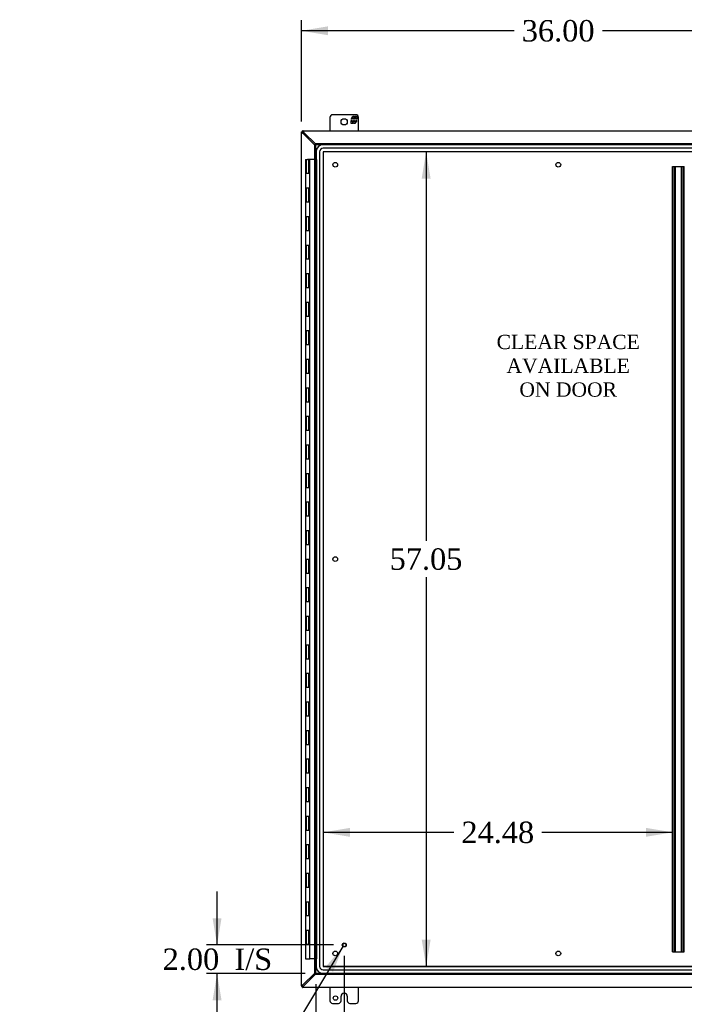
# Model space of a CAD drawing. Header units: inches. Extents: x 21 to 296, y 6 to 197.
# Tile 3 of 10: x 63 to 109, y 64 to 133. Entities that reach past the tile are written whole.
import ezdxf
from ezdxf.enums import TextEntityAlignment as Align

# ---------------------------------------------------------------- set-up
doc = ezdxf.new("R2010")
doc.units = ezdxf.units.IN
doc.header["$MEASUREMENT"] = 0
for name, color, linetype in [('COM48450', 7, 'CONTINUOUS'), ('COM53845-4', 7, 'CONTINUOUS'), ('COM70219', 7, 'CONTINUOUS'), ('COM70236-1', 7, 'CONTINUOUS'), ('COM71782-6', 7, 'CONTINUOUS'), ('DEFAULT', 7, 'CONTINUOUS'), ('FET07710', 7, 'CONTINUOUS'), ('HNG10620-56B', 7, 'CONTINUOUS'), ('HNG10620-56C', 7, 'CONTINUOUS'), ('STD21878', 7, 'CONTINUOUS'), ('STD26094', 7, 'CONTINUOUS')]:
    doc.layers.add(name, color=color, linetype=linetype)
doc.styles.add('SEACAD_TIMES_NEW_ROMAN', font='times.ttf')

# ---------------------------------------------------------------- blocks, each defined once
blk = doc.blocks.new('SEANNOT_GROUP2')
at = {"layer": 'DEFAULT', "linetype": 'Continuous'}
blk.add_hatch(color=136, dxfattribs=at).paths.add_polyline_path([(84.573, 66.41), (85.267, 68.18), (84.037, 66.731)])
at = {"layer": 'DEFAULT', "color": 136, "linetype": 'Continuous'}
blk.add_line((79.664, 58.808), (78.914, 58.808), dxfattribs=at)
blk.add_lwpolyline([(79.664, 58.808), (85.267, 68.18)], dxfattribs=at)
at = {"layer": 'DEFAULT', "color": 136, "linetype": 'Continuous', "style": 'SEACAD_TIMES_NEW_ROMAN'}
for s, p in [('GROUND STUD', (62.5, 59.558)), ('DOOR', (62.5, 57.308))]:
    blk.add_text(s, height=1.5, dxfattribs=at).set_placement(p, align=Align.TOP_LEFT)
blk = doc.blocks.new('GDIMGGROUP1')
at = {"layer": 'DEFAULT', "linetype": 'Continuous'}
for points in [[(76.133, 70.162), (76.446, 68.287), (76.758, 70.162)], [(76.133, 64.412), (76.758, 64.412), (76.446, 66.287)]]:
    blk.add_hatch(color=136, dxfattribs=at).paths.add_polyline_path(points)
at = {"layer": 'DEFAULT', "color": 136, "linetype": 'Continuous'}
for p, q in [((76.446, 68.287), (76.446, 72.037)), ((84.608, 68.287), (75.696, 68.287)), ((82.609, 66.287), (75.696, 66.287)), ((76.446, 62.537), (76.446, 66.287))]:
    blk.add_line(p, q, dxfattribs=at)
at = {"layer": 'DEFAULT', "color": 136, "linetype": 'Continuous', "style": 'SEACAD_TIMES_NEW_ROMAN'}
for s, p in [('2.00', (72.633, 68.037)), ('I/S', (77.664, 68.037))]:
    blk.add_text(s, height=1.5, dxfattribs=at).set_placement(p, align=Align.TOP_LEFT)
blk = doc.blocks.new('GDIMGGROUP15')
at = {"layer": 'DEFAULT', "linetype": 'Continuous'}
for points in [[(85.233, 59.432), (85.233, 60.057), (83.358, 59.744)], [(83.483, 59.432), (85.358, 59.744), (83.483, 60.057)]]:
    blk.add_hatch(color=136, dxfattribs=at).paths.add_polyline_path(points)
at = {"layer": 'DEFAULT', "color": 136, "linetype": 'Continuous'}
for p, q in [((85.358, 67.537), (85.358, 58.994)), ((83.358, 65.537), (83.358, 58.994)), ((83.358, 59.744), (85.677, 59.744))]:
    blk.add_line(p, q, dxfattribs=at)
at = {"layer": 'DEFAULT', "color": 136, "linetype": 'Continuous', "style": 'SEACAD_TIMES_NEW_ROMAN'}
for s, p in [('2.00', (86.202, 60.494)), ('I/S', (91.233, 60.494))]:
    blk.add_text(s, height=1.5, dxfattribs=at).set_placement(p, align=Align.TOP_LEFT)
blk = doc.blocks.new('GDIMGGROUP21')
at = {"layer": 'DEFAULT', "linetype": 'Continuous'}
for points in [[(84.224, 132.635), (82.349, 132.323), (84.224, 132.01)], [(116.474, 132.635), (116.474, 132.01), (118.349, 132.323)]]:
    blk.add_hatch(color=136, dxfattribs=at).paths.add_polyline_path(points)
at = {"layer": 'DEFAULT', "color": 136, "linetype": 'Continuous'}
for p, q in [((82.349, 125.966), (82.349, 133.073)), ((118.349, 125.966), (118.349, 133.073)), ((97.265, 132.323), (82.349, 132.323)), ((118.349, 132.323), (103.434, 132.323))]:
    blk.add_line(p, q, dxfattribs=at)
at = {"layer": 'DEFAULT', "color": 136, "linetype": 'Continuous', "style": 'SEACAD_TIMES_NEW_ROMAN'}
blk.add_text('36.00', height=1.5, dxfattribs=at).set_placement((97.79, 133.073), align=Align.TOP_LEFT)
blk = doc.blocks.new('GDIMGGROUP24')
at = {"layer": 'DEFAULT', "linetype": 'Continuous'}
for points in [[(91.404, 121.969), (91.091, 123.844), (90.779, 121.969)], [(91.404, 68.665), (90.779, 68.665), (91.091, 66.79)]]:
    blk.add_hatch(color=136, dxfattribs=at).paths.add_polyline_path(points)
at = {"layer": 'DEFAULT', "color": 136, "linetype": 'Continuous'}
for p, q in [((91.091, 123.844), (91.091, 96.592)), ((91.091, 94.042), (91.091, 66.79))]:
    blk.add_line(p, q, dxfattribs=at)
at = {"layer": 'DEFAULT', "color": 136, "linetype": 'Continuous', "style": 'SEACAD_TIMES_NEW_ROMAN'}
blk.add_text('57.05', height=1.5, dxfattribs=at).set_placement((88.532, 96.067), align=Align.TOP_LEFT)
blk = doc.blocks.new('GDIMGGROUP25')
at = {"layer": 'DEFAULT', "linetype": 'Continuous'}
for points in [[(85.753, 75.864), (85.753, 76.489), (83.878, 76.176)], [(106.483, 75.864), (108.358, 76.176), (106.483, 76.489)]]:
    blk.add_hatch(color=136, dxfattribs=at).paths.add_polyline_path(points)
at = {"layer": 'DEFAULT', "color": 136, "linetype": 'Continuous'}
for p, q in [((93.034, 76.176), (83.878, 76.176)), ((108.358, 76.176), (99.203, 76.176))]:
    blk.add_line(p, q, dxfattribs=at)
at = {"layer": 'DEFAULT', "color": 136, "linetype": 'Continuous', "style": 'SEACAD_TIMES_NEW_ROMAN'}
blk.add_text('24.48', height=1.5, dxfattribs=at).set_placement((93.559, 76.926), align=Align.TOP_LEFT)

msp = doc.modelspace()

# ---------------------------------------------------------------- linework, layer by layer
at = {"layer": 'COM48450', "color": 7}
for p, q in [((82.349, 125.216), (82.349, 125.245)), ((82.349, 125.245), (82.421, 125.245)), ((82.349, 65.419), (82.349, 125.216)), ((82.421, 125.216), (82.349, 125.216)), ((82.421, 125.216), (82.421, 125.245)), ((82.457, 125.14), (82.438, 125.173)), ((82.457, 125.14), (83.286, 124.318)), ((82.457, 65.494), (83.286, 66.316)), ((82.349, 65.419), (82.349, 65.389)), ((82.421, 65.419), (82.349, 65.419)), ((82.349, 65.389), (82.421, 65.389)), ((82.421, 65.419), (82.421, 65.389)), ((82.438, 65.462), (82.457, 65.494))]:
    msp.add_line(p, q, dxfattribs=at)
for centre, start, end in [((82.868, 125.938), 238.53984, 242.80605), ((82.868, 64.696), 117.19395, 121.46015)]:
    msp.add_arc(centre, 0.898, start, end, dxfattribs=at)
for points, knots in [([(82.399, 125.173), (82.398, 125.174), (82.394, 125.176), (82.389, 125.179), (82.385, 125.182), (82.38, 125.185), (82.376, 125.188), (82.371, 125.191), (82.368, 125.194), (82.363, 125.197), (82.358, 125.202), (82.354, 125.206), (82.351, 125.21), (82.35, 125.213), (82.35, 125.215), (82.349, 125.216)], [0, 0, 0, 0, 0.058508, 0.117588, 0.177234, 0.23744, 0.298196, 0.359495, 0.421327, 0.483683, 0.609872, 0.738031, 0.824554, 0.911887, 1, 1, 1, 1]), ([(82.438, 125.173), (82.436, 125.177), (82.434, 125.181), (82.43, 125.189), (82.428, 125.193), (82.425, 125.2), (82.424, 125.203), (82.422, 125.21), (82.421, 125.213), (82.421, 125.216)], [0, 0, 0, 0, 0.25, 0.25, 0.5, 0.5, 0.75, 0.75, 1, 1, 1, 1]), ([(82.349, 65.419), (82.349, 65.419), (82.35, 65.421), (82.35, 65.423), (82.351, 65.425), (82.352, 65.427), (82.354, 65.429), (82.356, 65.431), (82.359, 65.433), (82.361, 65.436), (82.365, 65.439), (82.371, 65.444), (82.38, 65.449), (82.389, 65.455), (82.396, 65.46), (82.399, 65.462)], [0, 0, 0, 0, 0.058839, 0.117335, 0.175479, 0.233264, 0.290679, 0.347718, 0.404373, 0.460635, 0.516498, 0.640635, 0.762642, 0.882451, 1, 1, 1, 1]), ([(82.421, 65.419), (82.421, 65.422), (82.422, 65.425), (82.424, 65.431), (82.425, 65.435), (82.428, 65.442), (82.43, 65.446), (82.434, 65.453), (82.436, 65.457), (82.438, 65.462)], [0, 0, 0, 0, 0.25, 0.25, 0.5, 0.5, 0.75, 0.75, 1, 1, 1, 1])]:
    msp.add_open_spline(points, degree=3, knots=knots, dxfattribs=at)
at = {"layer": 'COM53845-4', "color": 7}
for p, q in [((108.358, 67.817), (108.358, 122.817)), ((108.358, 122.817), (108.441, 122.817)), ((108.398, 67.817), (108.398, 122.817)), ((108.441, 122.817), (109.092, 122.817)), ((108.51, 67.817), (108.51, 122.817)), ((108.55, 67.817), (108.55, 122.817)), ((108.983, 67.817), (108.983, 122.817)), ((109.023, 67.817), (109.023, 122.817)), ((109.092, 122.817), (109.175, 122.817)), ((109.135, 67.817), (109.135, 122.817)), ((109.175, 67.817), (109.175, 122.817)), ((108.358, 67.817), (108.441, 67.817)), ((108.441, 67.817), (109.092, 67.817)), ((109.092, 67.817), (109.175, 67.817))]:
    msp.add_line(p, q, dxfattribs=at)
at = {"layer": 'COM70219', "color": 7}
for p, q in [((116.875, 124.343), (83.879, 124.343)), ((116.875, 124.342), (83.879, 124.342)), ((83.379, 123.843), (83.379, 66.791)), ((83.38, 123.843), (83.38, 66.791)), ((83.629, 123.843), (83.629, 66.791)), ((83.878, 123.843), (83.878, 66.791)), ((116.875, 124.093), (83.879, 124.093)), ((116.875, 123.844), (83.879, 123.844)), ((83.879, 123.843), (83.879, 66.791)), ((116.875, 123.843), (83.879, 123.843)), ((83.879, 66.791), (116.875, 66.791)), ((83.879, 66.79), (116.875, 66.79)), ((83.879, 66.541), (116.875, 66.541)), ((83.879, 66.292), (116.875, 66.292)), ((83.879, 66.291), (116.875, 66.291))]:
    msp.add_line(p, q, dxfattribs=at)
for centre, radius, start, end in [((83.879, 123.843), 0.5, 90, 180), ((83.879, 123.843), 0.499, 90, 180), ((83.879, 123.843), 0.25, 90, 180), ((83.879, 123.843), 0.001, 90, 180), ((83.879, 66.791), 0.5, 180, 270), ((83.879, 66.791), 0.499, 180, 270), ((83.879, 66.791), 0.25, 180, 270), ((83.879, 66.791), 0.001, 180, 270)]:
    msp.add_arc(centre, radius, start, end, dxfattribs=at)
at = {"layer": 'COM70236-1', "color": 7}
for p, q in [((82.421, 125.245), (82.421, 125.317)), ((82.451, 125.317), (82.421, 125.317)), ((82.451, 125.245), (82.421, 125.245)), ((82.451, 125.245), (82.451, 125.317)), ((82.451, 125.317), (118.248, 125.317)), ((82.527, 125.209), (82.494, 125.229)), ((83.359, 124.37), (82.527, 125.209)), ((82.527, 65.425), (83.359, 66.265)), ((82.421, 65.389), (82.421, 65.317)), ((82.421, 65.389), (82.451, 65.389)), ((82.421, 65.317), (82.451, 65.317)), ((82.451, 65.389), (82.451, 65.317)), ((118.248, 65.317), (82.451, 65.317)), ((82.494, 65.406), (82.527, 65.425))]:
    msp.add_line(p, q, dxfattribs=at)
for centre, start, end in [((81.699, 124.783), 27.27035, 31.38376), ((81.699, 65.852), 328.61625, 332.72965)]:
    msp.add_arc(centre, 0.931, start, end, dxfattribs=at)
for points, knots in [([(82.494, 125.268), (82.49, 125.274), (82.486, 125.281), (82.478, 125.293), (82.474, 125.298), (82.467, 125.307), (82.463, 125.311), (82.457, 125.316), (82.454, 125.317), (82.451, 125.317)], [0, 0, 0, 0, 0.25, 0.25, 0.5, 0.5, 0.75, 0.75, 1, 1, 1, 1]), ([(82.494, 125.229), (82.492, 125.23), (82.489, 125.231), (82.484, 125.234), (82.479, 125.236), (82.475, 125.238), (82.47, 125.241), (82.465, 125.242), (82.46, 125.244), (82.455, 125.245), (82.452, 125.245), (82.451, 125.245)], [0, 0, 0, 0, 0.10632, 0.211245, 0.314764, 0.41687, 0.517562, 0.641426, 0.7631, 0.88261, 1, 1, 1, 1]), ([(82.451, 65.389), (82.452, 65.389), (82.454, 65.389), (82.457, 65.39), (82.46, 65.391), (82.463, 65.392), (82.467, 65.393), (82.471, 65.394), (82.476, 65.397), (82.482, 65.399), (82.488, 65.403), (82.492, 65.405), (82.494, 65.406)], [0, 0, 0, 0, 0.078044, 0.157022, 0.236947, 0.317833, 0.399688, 0.482519, 0.608583, 0.736857, 0.867336, 1, 1, 1, 1]), ([(82.451, 65.317), (82.454, 65.317), (82.457, 65.319), (82.463, 65.324), (82.467, 65.327), (82.474, 65.336), (82.478, 65.342), (82.486, 65.354), (82.49, 65.36), (82.494, 65.367)], [0, 0, 0, 0, 0.25, 0.25, 0.5, 0.5, 0.75, 0.75, 1, 1, 1, 1])]:
    msp.add_open_spline(points, degree=3, knots=knots, dxfattribs=at)
at = {"layer": 'COM71782-6', "color": 7}
for p, q in [((83.286, 124.348), (83.358, 124.348)), ((83.286, 66.287), (83.286, 124.348)), ((83.358, 66.287), (83.358, 124.348)), ((83.358, 124.348), (83.394, 124.312)), ((83.359, 124.42), (83.359, 124.348)), ((83.359, 124.42), (117.402, 124.42)), ((83.359, 124.348), (117.402, 124.348)), ((83.359, 124.348), (83.394, 124.312)), ((83.286, 66.287), (83.358, 66.287)), ((83.358, 66.287), (83.394, 66.323)), ((83.359, 66.287), (83.394, 66.323)), ((117.402, 66.287), (83.359, 66.287)), ((83.359, 66.215), (83.359, 66.287)), ((117.402, 66.215), (83.359, 66.215))]:
    msp.add_line(p, q, dxfattribs=at)
at = {"layer": 'FET07710', "color": 7}
for p, q in [((84.349, 126.255), (84.349, 125.317)), ((86.162, 126.442), (84.537, 126.442)), ((85.839, 126.137), (85.962, 126.349)), ((86.002, 126.243), (85.904, 126.243)), ((85.904, 126.243), (85.904, 126.137)), ((85.962, 126.349), (86.071, 126.349)), ((86.002, 126.137), (86.002, 126.243)), ((86.16, 126.243), (86.062, 126.243)), ((86.062, 126.243), (86.062, 126.137)), ((86.071, 126.349), (86.071, 126.272)), ((86.071, 126.272), (86.116, 126.349)), ((86.116, 126.349), (86.224, 126.349)), ((86.16, 126.137), (86.16, 126.243)), ((86.224, 126.349), (86.224, 126.137)), ((86.349, 125.317), (86.349, 126.255)), ((85.904, 126.137), (85.839, 126.137)), ((85.839, 125.827), (85.839, 126.04)), ((85.839, 126.04), (85.904, 126.04)), ((85.948, 125.827), (85.839, 125.827)), ((85.904, 126.04), (85.904, 125.934)), ((85.904, 125.934), (86.002, 125.934)), ((85.993, 125.905), (85.948, 125.827)), ((85.993, 125.827), (85.993, 125.905)), ((86.102, 125.827), (85.993, 125.827)), ((86.062, 126.137), (86.002, 126.137)), ((86.002, 125.934), (86.002, 126.04)), ((86.002, 126.04), (86.062, 126.04)), ((86.062, 126.04), (86.062, 125.934)), ((86.062, 125.934), (86.16, 125.934)), ((86.224, 126.04), (86.102, 125.827)), ((86.224, 126.137), (86.16, 126.137)), ((86.16, 125.934), (86.16, 126.04)), ((86.16, 126.04), (86.224, 126.04)), ((84.349, 65.317), (84.349, 64.38)), ((85.349, 64.91), (85.349, 64.91)), ((86.349, 64.38), (86.349, 65.317)), ((84.537, 64.192), (84.943, 64.192)), ((85.131, 64.38), (85.131, 64.692)), ((85.567, 64.692), (85.567, 64.38)), ((85.755, 64.192), (86.162, 64.192))]:
    msp.add_line(p, q, dxfattribs=at)
for centre, radius in [((85.349, 125.942), 0.219), ((84.74, 64.567), 0.156)]:
    msp.add_circle(centre, radius, dxfattribs=at)
for centre, radius, start, end in [((84.537, 126.255), 0.187, 90, 180), ((86.162, 126.255), 0.188, 0, 90), ((85.349, 64.692), 0.218, 90, 180), ((85.349, 64.692), 0.218, 0, 90), ((84.537, 64.38), 0.188, 180, 270), ((84.943, 64.38), 0.188, 270, 0), ((85.755, 64.38), 0.188, 180, 270), ((86.162, 64.38), 0.188, 270, 0)]:
    msp.add_arc(centre, radius, start, end, dxfattribs=at)
at = {"layer": 'HNG10620-56B', "color": 7}
for p, q in [((82.788, 122.317), (82.635, 122.317)), ((82.635, 122.317), (82.635, 121.317)), ((82.635, 121.317), (82.788, 121.317)), ((82.788, 120.317), (82.635, 120.317)), ((82.635, 120.317), (82.635, 119.317)), ((82.635, 119.317), (82.788, 119.317)), ((82.788, 118.317), (82.635, 118.317)), ((82.635, 118.317), (82.635, 117.317)), ((82.635, 117.317), (82.788, 117.317)), ((82.788, 116.317), (82.635, 116.317)), ((82.635, 116.317), (82.635, 115.317)), ((82.635, 115.317), (82.788, 115.317)), ((82.788, 114.317), (82.635, 114.317)), ((82.635, 114.317), (82.635, 113.317)), ((82.635, 113.317), (82.788, 113.317)), ((82.788, 112.317), (82.635, 112.317)), ((82.635, 112.317), (82.635, 111.317)), ((82.635, 111.317), (82.788, 111.317)), ((82.788, 110.317), (82.635, 110.317)), ((82.635, 110.317), (82.635, 109.317)), ((82.635, 109.317), (82.788, 109.317)), ((82.788, 108.317), (82.635, 108.317)), ((82.635, 108.317), (82.635, 107.317)), ((82.635, 107.317), (82.788, 107.317)), ((82.788, 106.317), (82.635, 106.317)), ((82.635, 106.317), (82.635, 105.317)), ((82.635, 105.317), (82.788, 105.317)), ((82.788, 104.317), (82.635, 104.317)), ((82.635, 104.317), (82.635, 103.317)), ((82.635, 103.317), (82.788, 103.317)), ((82.788, 102.317), (82.635, 102.317)), ((82.635, 102.317), (82.635, 101.317)), ((82.635, 101.317), (82.788, 101.317)), ((82.788, 100.317), (82.635, 100.317)), ((82.635, 100.317), (82.635, 99.317)), ((82.635, 99.317), (82.788, 99.317)), ((82.788, 98.317), (82.635, 98.317)), ((82.635, 98.317), (82.635, 97.317)), ((82.635, 97.317), (82.788, 97.317)), ((82.788, 96.317), (82.635, 96.317)), ((82.635, 96.317), (82.635, 95.317)), ((82.635, 95.317), (82.788, 95.317)), ((82.788, 94.317), (82.635, 94.317)), ((82.635, 94.317), (82.635, 93.317)), ((82.635, 93.317), (82.788, 93.317)), ((82.788, 92.317), (82.635, 92.317)), ((82.635, 92.317), (82.635, 91.317)), ((82.635, 91.317), (82.788, 91.317)), ((82.788, 90.317), (82.635, 90.317)), ((82.635, 90.317), (82.635, 89.317)), ((82.635, 89.317), (82.788, 89.317)), ((82.788, 88.317), (82.635, 88.317)), ((82.635, 88.317), (82.635, 87.317)), ((82.635, 87.317), (82.788, 87.317)), ((82.788, 86.317), (82.635, 86.317)), ((82.635, 86.317), (82.635, 85.317)), ((82.635, 85.317), (82.788, 85.317)), ((82.788, 84.317), (82.635, 84.317)), ((82.635, 84.317), (82.635, 83.317)), ((82.635, 83.317), (82.788, 83.317)), ((82.788, 82.317), (82.635, 82.317)), ((82.635, 82.317), (82.635, 81.317)), ((82.635, 81.317), (82.788, 81.317)), ((82.788, 80.317), (82.635, 80.317)), ((82.635, 80.317), (82.635, 79.317)), ((82.635, 79.317), (82.788, 79.317)), ((82.788, 78.317), (82.635, 78.317)), ((82.635, 78.317), (82.635, 77.317)), ((82.635, 77.317), (82.788, 77.317)), ((82.788, 76.317), (82.635, 76.317)), ((82.635, 76.317), (82.635, 75.317)), ((82.635, 75.317), (82.788, 75.317)), ((82.788, 74.317), (82.635, 74.317)), ((82.635, 74.317), (82.635, 73.317)), ((82.635, 73.317), (82.788, 73.317)), ((82.788, 72.317), (82.635, 72.317)), ((82.635, 72.317), (82.635, 71.317)), ((82.635, 71.317), (82.788, 71.317)), ((82.788, 70.317), (82.635, 70.317)), ((82.635, 70.317), (82.635, 69.317)), ((82.635, 69.317), (82.788, 69.317)), ((82.788, 68.317), (82.635, 68.317)), ((82.635, 68.317), (82.635, 67.317)), ((82.635, 67.317), (82.942, 67.317))]:
    msp.add_line(p, q, dxfattribs=at)
at = {"layer": 'HNG10620-56C', "color": 7}
for p, q in [((82.635, 123.317), (82.788, 123.317)), ((82.635, 123.317), (82.635, 122.317)), ((82.695, 123.317), (82.695, 122.317)), ((83.286, 123.317), (82.788, 123.317)), ((82.871, 123.317), (82.871, 122.317)), ((82.882, 122.317), (82.882, 123.317)), ((82.924, 123.317), (82.924, 122.317)), ((82.942, 122.317), (82.942, 123.317)), ((83.329, 123.317), (83.286, 123.317)), ((83.358, 123.317), (83.329, 123.317)), ((83.358, 123.317), (83.418, 123.317)), ((83.418, 123.317), (83.418, 67.317)), ((82.788, 122.317), (82.635, 122.317)), ((82.942, 122.317), (82.788, 122.317)), ((82.942, 121.317), (82.942, 122.317)), ((82.635, 121.317), (82.788, 121.317)), ((82.635, 121.317), (82.635, 120.317)), ((82.695, 121.317), (82.695, 120.317)), ((82.788, 121.317), (82.942, 121.317)), ((82.871, 121.317), (82.871, 120.317)), ((82.882, 120.317), (82.882, 121.317)), ((82.924, 121.317), (82.924, 120.317)), ((82.942, 120.317), (82.942, 121.317)), ((82.788, 120.317), (82.635, 120.317)), ((82.942, 120.317), (82.788, 120.317)), ((82.942, 119.317), (82.942, 120.317)), ((82.635, 119.317), (82.788, 119.317)), ((82.635, 119.317), (82.635, 118.317)), ((82.695, 119.317), (82.695, 118.317)), ((82.788, 119.317), (82.942, 119.317)), ((82.871, 119.317), (82.871, 118.317)), ((82.882, 118.317), (82.882, 119.317)), ((82.924, 119.317), (82.924, 118.317)), ((82.942, 118.317), (82.942, 119.317)), ((82.788, 118.317), (82.635, 118.317)), ((82.942, 118.317), (82.788, 118.317)), ((82.942, 117.317), (82.942, 118.317)), ((82.635, 117.317), (82.788, 117.317)), ((82.635, 117.317), (82.635, 116.317)), ((82.695, 117.317), (82.695, 116.317)), ((82.788, 117.317), (82.942, 117.317)), ((82.871, 117.317), (82.871, 116.317)), ((82.882, 116.317), (82.882, 117.317)), ((82.924, 117.317), (82.924, 116.317)), ((82.942, 116.317), (82.942, 117.317)), ((82.788, 116.317), (82.635, 116.317)), ((82.942, 116.317), (82.788, 116.317)), ((82.942, 115.317), (82.942, 116.317)), ((82.635, 115.317), (82.788, 115.317)), ((82.635, 115.317), (82.635, 114.317)), ((82.695, 115.317), (82.695, 114.317)), ((82.788, 115.317), (82.942, 115.317)), ((82.871, 115.317), (82.871, 114.317)), ((82.882, 114.317), (82.882, 115.317)), ((82.924, 115.317), (82.924, 114.317)), ((82.942, 114.317), (82.942, 115.317)), ((82.788, 114.317), (82.635, 114.317)), ((82.942, 114.317), (82.788, 114.317)), ((82.942, 113.317), (82.942, 114.317)), ((82.635, 113.317), (82.788, 113.317)), ((82.635, 113.317), (82.635, 112.317)), ((82.695, 113.317), (82.695, 112.317)), ((82.788, 113.317), (82.942, 113.317)), ((82.871, 113.317), (82.871, 112.317)), ((82.882, 112.317), (82.882, 113.317)), ((82.924, 113.317), (82.924, 112.317)), ((82.942, 112.317), (82.942, 113.317)), ((82.788, 112.317), (82.635, 112.317)), ((82.942, 112.317), (82.788, 112.317)), ((82.942, 111.317), (82.942, 112.317)), ((82.635, 111.317), (82.788, 111.317)), ((82.635, 111.317), (82.635, 110.317)), ((82.695, 111.317), (82.695, 110.317)), ((82.788, 111.317), (82.942, 111.317)), ((82.871, 111.317), (82.871, 110.317)), ((82.882, 110.317), (82.882, 111.317)), ((82.924, 111.317), (82.924, 110.317)), ((82.942, 110.317), (82.942, 111.317)), ((82.788, 110.317), (82.635, 110.317)), ((82.942, 110.317), (82.788, 110.317)), ((82.942, 109.317), (82.942, 110.317)), ((82.635, 109.317), (82.788, 109.317)), ((82.635, 109.317), (82.635, 108.317)), ((82.695, 109.317), (82.695, 108.317)), ((82.788, 109.317), (82.942, 109.317)), ((82.871, 109.317), (82.871, 108.317)), ((82.882, 108.317), (82.882, 109.317)), ((82.924, 109.317), (82.924, 108.317)), ((82.942, 108.317), (82.942, 109.317)), ((82.788, 108.317), (82.635, 108.317)), ((82.942, 108.317), (82.788, 108.317)), ((82.942, 107.317), (82.942, 108.317)), ((82.635, 107.317), (82.788, 107.317)), ((82.635, 107.317), (82.635, 106.317)), ((82.695, 107.317), (82.695, 106.317)), ((82.788, 107.317), (82.942, 107.317)), ((82.871, 107.317), (82.871, 106.317)), ((82.882, 106.317), (82.882, 107.317)), ((82.924, 107.317), (82.924, 106.317)), ((82.942, 106.317), (82.942, 107.317)), ((82.788, 106.317), (82.635, 106.317)), ((82.942, 106.317), (82.788, 106.317)), ((82.942, 105.317), (82.942, 106.317)), ((82.635, 105.317), (82.788, 105.317)), ((82.635, 105.317), (82.635, 104.317)), ((82.695, 105.317), (82.695, 104.317)), ((82.788, 105.317), (82.942, 105.317)), ((82.871, 105.317), (82.871, 104.317)), ((82.882, 104.317), (82.882, 105.317)), ((82.924, 105.317), (82.924, 104.317)), ((82.942, 104.317), (82.942, 105.317)), ((82.788, 104.317), (82.635, 104.317)), ((82.942, 104.317), (82.788, 104.317)), ((82.942, 103.317), (82.942, 104.317)), ((82.635, 103.317), (82.788, 103.317)), ((82.635, 103.317), (82.635, 102.317)), ((82.695, 103.317), (82.695, 102.317)), ((82.788, 103.317), (82.942, 103.317)), ((82.871, 103.317), (82.871, 102.317)), ((82.882, 102.317), (82.882, 103.317)), ((82.924, 103.317), (82.924, 102.317)), ((82.942, 102.317), (82.942, 103.317)), ((82.788, 102.317), (82.635, 102.317)), ((82.942, 102.317), (82.788, 102.317)), ((82.942, 101.317), (82.942, 102.317)), ((82.635, 101.317), (82.788, 101.317)), ((82.635, 101.317), (82.635, 100.317)), ((82.695, 101.317), (82.695, 100.317)), ((82.788, 101.317), (82.942, 101.317)), ((82.871, 101.317), (82.871, 100.317)), ((82.882, 100.317), (82.882, 101.317)), ((82.924, 101.317), (82.924, 100.317)), ((82.942, 100.317), (82.942, 101.317)), ((82.788, 100.317), (82.635, 100.317)), ((82.942, 100.317), (82.788, 100.317)), ((82.942, 99.317), (82.942, 100.317)), ((82.635, 99.317), (82.788, 99.317)), ((82.635, 99.317), (82.635, 98.317)), ((82.695, 99.317), (82.695, 98.317)), ((82.788, 99.317), (82.942, 99.317)), ((82.871, 99.317), (82.871, 98.317)), ((82.882, 98.317), (82.882, 99.317)), ((82.924, 99.317), (82.924, 98.317)), ((82.942, 98.317), (82.942, 99.317)), ((82.788, 98.317), (82.635, 98.317)), ((82.942, 98.317), (82.788, 98.317)), ((82.942, 97.317), (82.942, 98.317)), ((82.635, 97.317), (82.788, 97.317)), ((82.635, 97.317), (82.635, 96.317)), ((82.695, 97.317), (82.695, 96.317)), ((82.788, 97.317), (82.942, 97.317)), ((82.871, 97.317), (82.871, 96.317)), ((82.882, 96.317), (82.882, 97.317)), ((82.924, 97.317), (82.924, 96.317)), ((82.942, 96.317), (82.942, 97.317)), ((82.788, 96.317), (82.635, 96.317)), ((82.942, 96.317), (82.788, 96.317)), ((82.942, 95.317), (82.942, 96.317)), ((82.635, 95.317), (82.788, 95.317)), ((82.635, 95.317), (82.635, 94.317)), ((82.695, 95.317), (82.695, 94.317)), ((82.788, 95.317), (82.942, 95.317)), ((82.871, 95.317), (82.871, 94.317)), ((82.882, 94.317), (82.882, 95.317)), ((82.924, 95.317), (82.924, 94.317)), ((82.942, 94.317), (82.942, 95.317)), ((82.788, 94.317), (82.635, 94.317)), ((82.942, 94.317), (82.788, 94.317)), ((82.942, 93.317), (82.942, 94.317)), ((82.635, 93.317), (82.788, 93.317)), ((82.635, 93.317), (82.635, 92.317)), ((82.695, 93.317), (82.695, 92.317)), ((82.788, 93.317), (82.942, 93.317)), ((82.871, 93.317), (82.871, 92.317)), ((82.882, 92.317), (82.882, 93.317)), ((82.924, 93.317), (82.924, 92.317)), ((82.942, 92.317), (82.942, 93.317)), ((82.788, 92.317), (82.635, 92.317)), ((82.942, 92.317), (82.788, 92.317)), ((82.942, 91.317), (82.942, 92.317)), ((82.635, 91.317), (82.788, 91.317)), ((82.635, 91.317), (82.635, 90.317)), ((82.695, 91.317), (82.695, 90.317)), ((82.788, 91.317), (82.942, 91.317)), ((82.871, 91.317), (82.871, 90.317)), ((82.882, 90.317), (82.882, 91.317)), ((82.924, 91.317), (82.924, 90.317)), ((82.942, 90.317), (82.942, 91.317)), ((82.788, 90.317), (82.635, 90.317)), ((82.942, 90.317), (82.788, 90.317)), ((82.942, 89.317), (82.942, 90.317)), ((82.635, 89.317), (82.788, 89.317)), ((82.635, 89.317), (82.635, 88.317)), ((82.695, 89.317), (82.695, 88.317)), ((82.788, 89.317), (82.942, 89.317)), ((82.871, 89.317), (82.871, 88.317)), ((82.882, 88.317), (82.882, 89.317)), ((82.924, 89.317), (82.924, 88.317)), ((82.942, 88.317), (82.942, 89.317)), ((82.788, 88.317), (82.635, 88.317)), ((82.942, 88.317), (82.788, 88.317)), ((82.942, 87.317), (82.942, 88.317)), ((82.635, 87.317), (82.788, 87.317)), ((82.635, 87.317), (82.635, 86.317)), ((82.695, 87.317), (82.695, 86.317)), ((82.788, 87.317), (82.942, 87.317)), ((82.871, 87.317), (82.871, 86.317)), ((82.882, 86.317), (82.882, 87.317)), ((82.924, 87.317), (82.924, 86.317)), ((82.942, 86.317), (82.942, 87.317)), ((82.788, 86.317), (82.635, 86.317)), ((82.942, 86.317), (82.788, 86.317)), ((82.942, 85.317), (82.942, 86.317)), ((82.635, 85.317), (82.788, 85.317)), ((82.635, 85.317), (82.635, 84.317)), ((82.695, 85.317), (82.695, 84.317)), ((82.788, 85.317), (82.942, 85.317)), ((82.871, 85.317), (82.871, 84.317)), ((82.882, 84.317), (82.882, 85.317)), ((82.924, 85.317), (82.924, 84.317)), ((82.942, 84.317), (82.942, 85.317)), ((82.788, 84.317), (82.635, 84.317)), ((82.942, 84.317), (82.788, 84.317)), ((82.942, 83.317), (82.942, 84.317)), ((82.635, 83.317), (82.788, 83.317)), ((82.635, 83.317), (82.635, 82.317)), ((82.695, 83.317), (82.695, 82.317)), ((82.788, 83.317), (82.942, 83.317)), ((82.871, 83.317), (82.871, 82.317)), ((82.882, 82.317), (82.882, 83.317)), ((82.924, 83.317), (82.924, 82.317)), ((82.942, 82.317), (82.942, 83.317)), ((82.788, 82.317), (82.635, 82.317)), ((82.942, 82.317), (82.788, 82.317)), ((82.942, 81.317), (82.942, 82.317)), ((82.635, 81.317), (82.788, 81.317)), ((82.635, 81.317), (82.635, 80.317)), ((82.695, 81.317), (82.695, 80.317)), ((82.788, 81.317), (82.942, 81.317)), ((82.871, 81.317), (82.871, 80.317)), ((82.882, 80.317), (82.882, 81.317)), ((82.924, 81.317), (82.924, 80.317)), ((82.942, 80.317), (82.942, 81.317)), ((82.788, 80.317), (82.635, 80.317)), ((82.942, 80.317), (82.788, 80.317)), ((82.942, 79.317), (82.942, 80.317)), ((82.635, 79.317), (82.788, 79.317)), ((82.635, 79.317), (82.635, 78.317)), ((82.695, 79.317), (82.695, 78.317)), ((82.788, 79.317), (82.942, 79.317)), ((82.871, 79.317), (82.871, 78.317)), ((82.882, 78.317), (82.882, 79.317)), ((82.924, 79.317), (82.924, 78.317)), ((82.942, 78.317), (82.942, 79.317)), ((82.788, 78.317), (82.635, 78.317)), ((82.942, 78.317), (82.788, 78.317)), ((82.942, 77.317), (82.942, 78.317)), ((82.635, 77.317), (82.788, 77.317)), ((82.635, 77.317), (82.635, 76.317)), ((82.695, 77.317), (82.695, 76.317)), ((82.788, 77.317), (82.942, 77.317)), ((82.871, 77.317), (82.871, 76.317)), ((82.882, 76.317), (82.882, 77.317)), ((82.924, 77.317), (82.924, 76.317)), ((82.942, 76.317), (82.942, 77.317)), ((82.788, 76.317), (82.635, 76.317)), ((82.942, 76.317), (82.788, 76.317)), ((82.942, 75.317), (82.942, 76.317)), ((82.635, 75.317), (82.788, 75.317)), ((82.635, 75.317), (82.635, 74.317)), ((82.695, 75.317), (82.695, 74.317)), ((82.788, 75.317), (82.942, 75.317)), ((82.871, 75.317), (82.871, 74.317)), ((82.882, 74.317), (82.882, 75.317)), ((82.924, 75.317), (82.924, 74.317)), ((82.942, 74.317), (82.942, 75.317)), ((82.788, 74.317), (82.635, 74.317)), ((82.942, 74.317), (82.788, 74.317)), ((82.942, 73.317), (82.942, 74.317)), ((82.635, 73.317), (82.788, 73.317)), ((82.635, 73.317), (82.635, 72.317)), ((82.695, 73.317), (82.695, 72.317)), ((82.788, 73.317), (82.942, 73.317)), ((82.871, 73.317), (82.871, 72.317)), ((82.882, 72.317), (82.882, 73.317)), ((82.924, 73.317), (82.924, 72.317)), ((82.942, 72.317), (82.942, 73.317)), ((82.788, 72.317), (82.635, 72.317)), ((82.942, 72.317), (82.788, 72.317)), ((82.942, 71.317), (82.942, 72.317)), ((82.635, 71.317), (82.788, 71.317)), ((82.635, 71.317), (82.635, 70.317)), ((82.695, 71.317), (82.695, 70.317)), ((82.788, 71.317), (82.942, 71.317)), ((82.871, 71.317), (82.871, 70.317)), ((82.882, 70.317), (82.882, 71.317)), ((82.924, 71.317), (82.924, 70.317)), ((82.942, 70.317), (82.942, 71.317)), ((82.788, 70.317), (82.635, 70.317)), ((82.942, 70.317), (82.788, 70.317)), ((82.942, 69.317), (82.942, 70.317)), ((82.635, 69.317), (82.788, 69.317)), ((82.635, 69.317), (82.635, 68.317)), ((82.695, 69.317), (82.695, 68.317)), ((82.788, 69.317), (82.942, 69.317)), ((82.871, 69.317), (82.871, 68.317)), ((82.882, 68.317), (82.882, 69.317)), ((82.924, 69.317), (82.924, 68.317)), ((82.942, 68.317), (82.942, 69.317)), ((82.788, 68.317), (82.635, 68.317)), ((82.942, 68.317), (82.788, 68.317)), ((82.942, 67.317), (82.942, 68.317)), ((83.286, 67.317), (82.942, 67.317)), ((83.329, 67.317), (83.286, 67.317)), ((83.358, 67.317), (83.329, 67.317)), ((83.358, 67.317), (83.418, 67.317))]:
    msp.add_line(p, q, dxfattribs=at)
at = {"layer": 'STD21878', "color": 7}
for radius in [0.141, 0.125]:
    msp.add_circle((85.358, 68.287), radius, dxfattribs=at)
at = {"layer": 'STD26094', "color": 7}
for centre in [(84.724, 122.942), (100.349, 122.942), (84.724, 95.317), (84.724, 67.692), (100.349, 67.692)]:
    msp.add_circle(centre, 0.165, dxfattribs=at)

# ---------------------------------------------------------------- block references
at = {"layer": 'DEFAULT', "color": 7}
for name in ['GDIMGGROUP21', 'GDIMGGROUP24', 'GDIMGGROUP25', 'GDIMGGROUP1', 'SEANNOT_GROUP2', 'GDIMGGROUP15']:
    msp.add_blockref(name, (0, 0), dxfattribs=at)

# ---------------------------------------------------------------- texts
at = {"layer": 'DEFAULT', "color": 7, "insert": (101.041, 111.026), "char_height": 1, "width": 10.3154, "attachment_point": 2}
msp.add_mtext('{\\fTimes New Roman|b0||i0||c0|p34;\\C7;\\H1.;\\W1.;CLEAR SPACE \\P}{\\fTimes New Roman|b0||i0||c0|p34;\\C7;\\H1.;\\W1.;AVAILABLE \\P}{\\fTimes New Roman|b0||i0||c0|p34;\\C7;\\H1.;\\W1.;ON DOOR}', dxfattribs=at)

doc.saveas('drawing.dxf')
